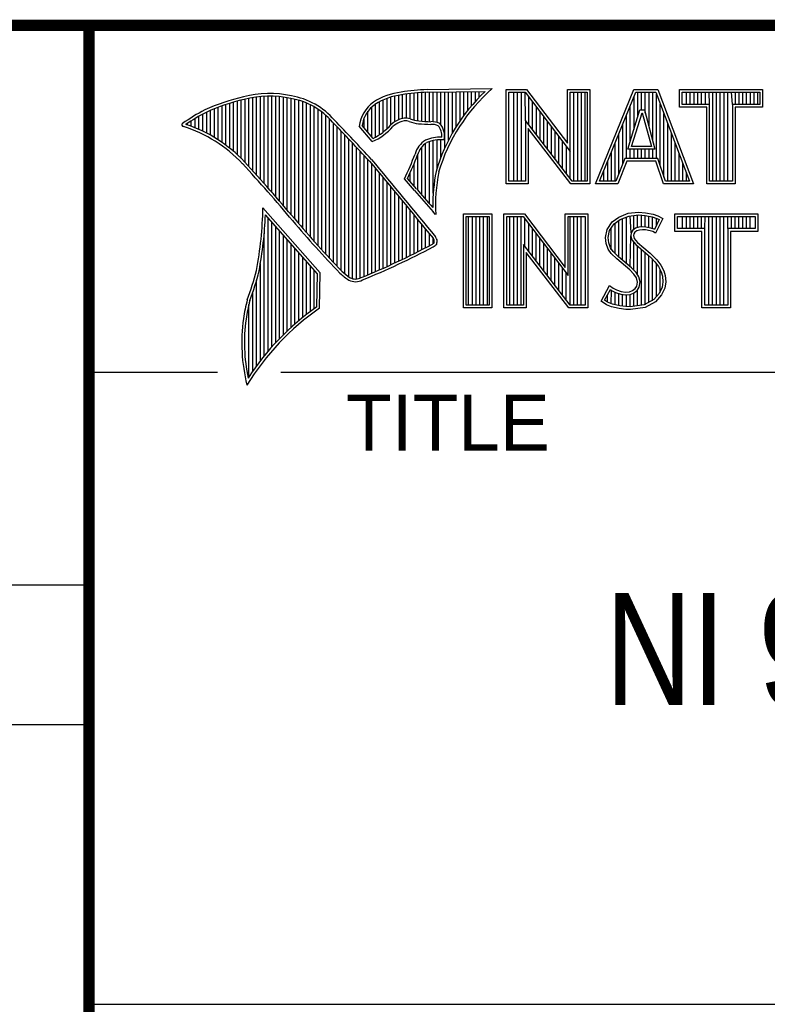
# Model space of a CAD drawing. Header units: inches. Extents: x 0 to 34, y 0 to 22.
# Tile 98 of 105: x 28.3 to 29.6, y 1.3 to 3. Entities that reach past the tile are written whole.
import ezdxf

# ---------------------------------------------------------------- set-up
doc = ezdxf.new("R2010")
doc.units = ezdxf.units.IN
doc.header["$LTSCALE"] = 1.87
doc.header["$MEASUREMENT"] = 0
doc.layers.get('0').update_dxf_attribs({"linetype": 'CONTINUOUS'})
doc.styles.get("Standard").update_dxf_attribs({"font": 'txt', "width": 0.8})

msp = doc.modelspace()

# ---------------------------------------------------------------- linework, layer by layer
at = {"color": 2, "linetype": 'CONTINUOUS'}
for p, q in [((28.3793, 3.0003), (33.5093, 3.0003)), ((28.3793, 3.0003), (28.3793, 1.2503)), ((28.9844, 2.885), (29.1009, 2.8868)), ((28.6659, 2.7474), (28.6659, 2.8695)), ((28.6727, 2.7398), (28.6727, 2.8708)), ((28.6796, 2.7323), (28.6796, 2.8719)), ((28.6865, 2.7247), (28.6865, 2.8727)), ((28.6933, 2.717), (28.6933, 2.8732)), ((28.7002, 2.7092), (28.7002, 2.8734)), ((28.707, 2.7014), (28.707, 2.8733)), ((28.7139, 2.6936), (28.7139, 2.873)), ((28.7208, 2.6856), (28.7208, 2.8724)), ((28.7276, 2.6776), (28.7276, 2.8716)), ((28.7345, 2.6696), (28.7345, 2.8704)), ((28.7414, 2.6615), (28.7414, 2.869)), ((28.913, 2.8153), (28.913, 2.8696)), ((28.9198, 2.8223), (28.9198, 2.8719)), ((28.9267, 2.8275), (28.9267, 2.8737)), ((28.9336, 2.8311), (28.9336, 2.875)), ((28.9404, 2.8335), (28.9404, 2.8759)), ((28.9473, 2.834), (28.9473, 2.8769)), ((28.9542, 2.8327), (28.9542, 2.8778)), ((28.961, 2.8306), (28.961, 2.8785)), ((28.9679, 2.8292), (28.9679, 2.8791)), ((28.9747, 2.8285), (28.9747, 2.8796)), ((28.9816, 2.828), (28.9816, 2.88)), ((28.9845, 2.8802), (29.0882, 2.8817)), ((28.9885, 2.8278), (28.9885, 2.8802)), ((28.9953, 2.8276), (28.9953, 2.8803)), ((29.0022, 2.8263), (29.0022, 2.8804)), ((29.0091, 2.822), (29.0091, 2.8805)), ((29.0159, 2.7805), (29.0159, 2.8806)), ((29.0228, 2.7947), (29.0228, 2.8807)), ((29.0297, 2.8073), (29.0297, 2.8808)), ((29.0365, 2.8188), (29.0365, 2.881)), ((29.0434, 2.8293), (29.0434, 2.8811)), ((29.0502, 2.8389), (29.0502, 2.8812)), ((29.0571, 2.8479), (29.0571, 2.8813)), ((29.064, 2.8562), (29.064, 2.8814)), ((29.0708, 2.8641), (29.0708, 2.8815)), ((29.0777, 2.8714), (29.0777, 2.8816)), ((29.1256, 2.8852), (29.1624, 2.8852)), ((29.1256, 2.7166), (29.1256, 2.8852)), ((29.1305, 2.8804), (29.16, 2.8804)), ((29.1305, 2.7215), (29.1305, 2.8804)), ((29.1395, 2.7215), (29.1395, 2.8804)), ((29.1462, 2.7215), (29.1462, 2.8804)), ((29.1529, 2.7215), (29.1529, 2.8804)), ((29.1604, 2.8299), (29.1596, 2.8804)), ((29.16, 2.8804), (29.2402, 2.7746)), ((29.1624, 2.8852), (29.2354, 2.7891)), ((29.1663, 2.8222), (29.1663, 2.872)), ((29.2354, 2.8852), (29.2754, 2.8852)), ((29.2354, 2.7891), (29.2354, 2.8852)), ((29.2402, 2.8804), (29.2705, 2.8804)), ((29.2402, 2.7746), (29.2402, 2.8804)), ((29.2469, 2.7215), (29.2469, 2.8804)), ((29.2536, 2.7215), (29.2536, 2.8804)), ((29.2603, 2.7215), (29.2603, 2.8804)), ((29.267, 2.7215), (29.267, 2.8804)), ((29.2705, 2.8804), (29.2705, 2.7215)), ((29.2754, 2.8852), (29.2754, 2.7166)), ((29.2853, 2.7167), (29.3541, 2.8851)), ((29.2926, 2.7216), (29.3574, 2.8802)), ((29.3541, 2.8851), (29.3967, 2.8851)), ((29.3543, 2.8139), (29.3543, 2.8725)), ((29.3574, 2.8802), (29.3933, 2.8802)), ((29.361, 2.8356), (29.361, 2.8802)), ((29.3677, 2.8486), (29.3677, 2.8802)), ((29.3744, 2.8428), (29.3744, 2.8802)), ((29.3811, 2.8181), (29.3811, 2.8802)), ((29.3878, 2.7935), (29.3878, 2.8802)), ((29.3933, 2.8802), (29.4535, 2.7216)), ((29.3945, 2.7618), (29.3945, 2.877)), ((29.3967, 2.8851), (29.4606, 2.7167)), ((29.4357, 2.8851), (29.584, 2.8851)), ((29.4357, 2.8537), (29.4357, 2.8851)), ((29.4406, 2.8802), (29.5791, 2.8802)), ((29.4406, 2.8586), (29.4406, 2.8802)), ((29.4482, 2.8586), (29.4482, 2.8802)), ((29.4549, 2.8586), (29.4549, 2.8802)), ((29.4616, 2.8586), (29.4616, 2.8802)), ((29.4684, 2.8586), (29.4684, 2.8802)), ((29.4751, 2.8586), (29.4751, 2.8802)), ((29.4818, 2.8586), (29.4818, 2.8802)), ((29.4892, 2.8586), (29.4885, 2.8802)), ((29.4952, 2.7216), (29.4952, 2.8802)), ((29.5019, 2.7216), (29.5019, 2.8802)), ((29.5086, 2.7216), (29.5086, 2.8802)), ((29.5153, 2.7216), (29.5153, 2.8802)), ((29.522, 2.7216), (29.522, 2.8802)), ((29.5305, 2.8586), (29.5288, 2.8802)), ((29.5355, 2.8586), (29.5355, 2.8802)), ((29.5422, 2.8586), (29.5422, 2.8802)), ((29.5489, 2.8586), (29.5489, 2.8802)), ((29.5556, 2.8586), (29.5556, 2.8802)), ((29.5623, 2.8586), (29.5623, 2.8802)), ((29.569, 2.8586), (29.569, 2.8802)), ((29.5757, 2.8586), (29.5757, 2.8802)), ((29.5791, 2.8802), (29.5791, 2.8586)), ((29.584, 2.8851), (29.584, 2.8537)), ((28.6109, 2.7952), (28.6109, 2.8535)), ((28.6178, 2.7906), (28.6178, 2.856)), ((28.6247, 2.7856), (28.6247, 2.8584)), ((28.6315, 2.7803), (28.6315, 2.8606)), ((28.6384, 2.7747), (28.6384, 2.8626)), ((28.6453, 2.7685), (28.6453, 2.8645)), ((28.6521, 2.762), (28.6521, 2.8662)), ((28.659, 2.7548), (28.659, 2.8679)), ((28.7482, 2.6533), (28.7482, 2.8677)), ((28.7551, 2.6452), (28.7551, 2.8659)), ((28.762, 2.6372), (28.762, 2.8638)), ((28.7688, 2.6293), (28.7688, 2.8611)), ((28.7757, 2.6214), (28.7757, 2.858)), ((28.7826, 2.6137), (28.7826, 2.8543)), ((28.8855, 2.8005), (28.8855, 2.854)), ((28.8924, 2.8003), (28.8924, 2.8594)), ((28.8992, 2.8044), (28.8992, 2.8634)), ((28.9061, 2.8094), (28.9061, 2.8668)), ((29.173, 2.8135), (29.173, 2.8632)), ((29.1798, 2.8048), (29.1798, 2.8543)), ((29.3475, 2.7921), (29.3475, 2.8561)), ((29.4012, 2.7485), (29.4012, 2.8593)), ((29.4843, 2.8537), (29.4357, 2.8537)), ((29.4892, 2.8586), (29.4406, 2.8586)), ((29.4843, 2.7167), (29.4843, 2.8537)), ((29.4892, 2.7216), (29.4892, 2.8586)), ((29.5791, 2.8586), (29.5305, 2.8586)), ((29.5305, 2.8586), (29.5305, 2.7216)), ((29.584, 2.8537), (29.5354, 2.8537)), ((29.5354, 2.8537), (29.5354, 2.7167)), ((28.5766, 2.8137), (28.5766, 2.8374)), ((28.5835, 2.8105), (28.5835, 2.8412)), ((28.5904, 2.8071), (28.5904, 2.8449)), ((28.5972, 2.8034), (28.5972, 2.8479)), ((28.6041, 2.7994), (28.6041, 2.8508)), ((28.7894, 2.606), (28.7894, 2.8501)), ((28.7963, 2.5985), (28.7963, 2.8451)), ((28.8031, 2.591), (28.8031, 2.8394)), ((28.8718, 2.8167), (28.8718, 2.8343)), ((28.8786, 2.8086), (28.8786, 2.8464)), ((29.1865, 2.7961), (29.1865, 2.8455)), ((29.1932, 2.7873), (29.1932, 2.8367)), ((29.3408, 2.7618), (29.3408, 2.8396)), ((29.3434, 2.7787), (29.365, 2.8486)), ((29.35, 2.7836), (29.3686, 2.8438)), ((29.365, 2.8486), (29.3728, 2.8486)), ((29.3686, 2.8438), (29.3691, 2.8438)), ((29.3691, 2.8438), (29.3854, 2.7836)), ((29.3728, 2.8486), (29.3918, 2.7787)), ((29.4079, 2.7286), (29.4079, 2.8416)), ((28.556, 2.8217), (28.556, 2.8246)), ((28.5629, 2.8193), (28.5629, 2.8291)), ((28.5698, 2.8166), (28.5698, 2.8333)), ((28.81, 2.5836), (28.81, 2.8328)), ((28.8169, 2.5762), (28.8169, 2.8253)), ((28.8237, 2.569), (28.8237, 2.8181)), ((28.8865, 2.792), (28.8631, 2.8194)), ((28.8878, 2.7979), (28.8682, 2.8209)), ((29.2438, 2.7215), (29.1604, 2.8299)), ((29.1604, 2.8299), (29.1604, 2.7215)), ((29.1999, 2.7786), (29.1999, 2.8278)), ((29.2066, 2.7699), (29.2066, 2.819)), ((29.3341, 2.752), (29.3341, 2.8232)), ((29.4147, 2.7216), (29.4147, 2.8239)), ((28.8306, 2.5618), (28.8306, 2.8109)), ((28.8375, 2.5556), (28.8375, 2.8037)), ((29.2414, 2.7166), (29.1653, 2.8156)), ((29.1653, 2.8156), (29.1653, 2.7166)), ((29.2133, 2.7612), (29.2133, 2.8101)), ((29.22, 2.7525), (29.22, 2.8013)), ((29.3274, 2.7353), (29.3274, 2.8068)), ((29.4214, 2.7216), (29.4214, 2.8063)), ((28.8443, 2.5505), (28.8443, 2.7965)), ((28.8512, 2.5472), (28.8512, 2.7893)), ((28.8581, 2.5466), (28.8581, 2.782)), ((28.9747, 2.697), (28.9747, 2.7823)), ((28.9816, 2.689), (28.9816, 2.7889)), ((28.9885, 2.6813), (28.9885, 2.7921)), ((28.9953, 2.6998), (28.9953, 2.7939)), ((29.0022, 2.7448), (29.0022, 2.795)), ((29.0091, 2.7642), (29.0091, 2.7954)), ((29.2267, 2.7437), (29.2267, 2.7924)), ((29.2334, 2.735), (29.2334, 2.7836)), ((29.3207, 2.7216), (29.3207, 2.7904)), ((29.3854, 2.7836), (29.35, 2.7836)), ((29.4281, 2.7216), (29.4281, 2.7886)), ((28.8649, 2.5483), (28.8649, 2.7748)), ((28.8718, 2.5513), (28.8718, 2.7675)), ((28.9679, 2.7053), (28.9679, 2.7699)), ((29.2402, 2.7263), (29.2402, 2.7746)), ((29.314, 2.7216), (29.314, 2.774)), ((29.3918, 2.7787), (29.3434, 2.7787)), ((29.3475, 2.7618), (29.3475, 2.7787)), ((29.3543, 2.7618), (29.3543, 2.7787)), ((29.361, 2.7618), (29.361, 2.7787)), ((29.3677, 2.7618), (29.3677, 2.7787)), ((29.3744, 2.7618), (29.3744, 2.7787)), ((29.3811, 2.7618), (29.3811, 2.7787)), ((29.3878, 2.7618), (29.3878, 2.7787)), ((29.4348, 2.7216), (29.4348, 2.7709)), ((28.8786, 2.5541), (28.8786, 2.7602)), ((28.8855, 2.557), (28.8855, 2.7523)), ((28.961, 2.7133), (28.961, 2.7519)), ((29.3073, 2.7216), (29.3073, 2.7575)), ((29.3381, 2.7618), (29.3219, 2.7216)), ((29.3414, 2.7569), (29.3252, 2.7167)), ((29.3968, 2.7618), (29.3381, 2.7618)), ((29.3933, 2.7569), (29.3414, 2.7569)), ((29.4068, 2.7167), (29.3933, 2.7569)), ((29.4103, 2.7216), (29.3968, 2.7618)), ((29.4415, 2.7216), (29.4415, 2.7532)), ((28.8924, 2.5599), (28.8924, 2.744)), ((28.8992, 2.5628), (28.8992, 2.7357)), ((28.9542, 2.7212), (28.9542, 2.7362)), ((29.3006, 2.7216), (29.3006, 2.7411)), ((29.4482, 2.7216), (29.4482, 2.7355)), ((28.9061, 2.5659), (28.9061, 2.7274)), ((28.913, 2.5689), (28.913, 2.7191)), ((28.9198, 2.5721), (28.9198, 2.7107)), ((28.962, 2.7048), (28.9438, 2.7257)), ((28.9657, 2.7079), (28.9496, 2.7264)), ((29.1653, 2.7166), (29.1256, 2.7166)), ((29.1604, 2.7215), (29.1305, 2.7215)), ((29.2754, 2.7166), (29.2414, 2.7166)), ((29.2705, 2.7215), (29.2438, 2.7215)), ((29.3252, 2.7167), (29.2853, 2.7167)), ((29.3219, 2.7216), (29.2926, 2.7216)), ((29.4606, 2.7167), (29.4068, 2.7167)), ((29.4535, 2.7216), (29.4103, 2.7216)), ((29.5354, 2.7167), (29.4843, 2.7167)), ((29.5305, 2.7216), (29.4892, 2.7216)), ((28.9267, 2.5752), (28.9267, 2.7024)), ((28.9336, 2.5784), (28.9336, 2.6941)), ((28.9404, 2.5817), (28.9404, 2.6858)), ((28.9473, 2.585), (28.9473, 2.6775)), ((28.7934, 2.5573), (28.6909, 2.6738)), ((28.7886, 2.5555), (28.6954, 2.6613)), ((28.9542, 2.5884), (28.9542, 2.6692)), ((28.961, 2.5918), (28.961, 2.6609)), ((28.9997, 2.6619), (28.9953, 2.6667)), ((29.0492, 2.6631), (29.1, 2.6631)), ((29.0492, 2.4947), (29.0492, 2.6631)), ((29.0541, 2.6583), (29.0951, 2.6583)), ((29.0541, 2.4996), (29.0541, 2.6583)), ((29.0587, 2.4996), (29.0587, 2.6583)), ((29.0654, 2.4996), (29.0654, 2.6583)), ((29.0721, 2.4996), (29.0721, 2.6583)), ((29.0788, 2.4996), (29.0788, 2.6583)), ((29.0855, 2.4996), (29.0855, 2.6583)), ((29.0922, 2.4996), (29.0922, 2.6583)), ((29.0951, 2.6583), (29.0951, 2.4996)), ((29.1, 2.6631), (29.1, 2.4947)), ((29.1218, 2.6633), (29.1586, 2.6633)), ((29.1218, 2.4947), (29.1218, 2.6633)), ((29.1267, 2.6584), (29.1562, 2.6584)), ((29.1267, 2.4996), (29.1267, 2.6584)), ((29.1325, 2.4996), (29.1325, 2.6584)), ((29.1392, 2.4996), (29.1392, 2.6584)), ((29.1459, 2.4996), (29.1459, 2.6584)), ((29.1526, 2.4996), (29.1526, 2.6584)), ((29.1562, 2.6584), (29.2364, 2.5527)), ((29.1586, 2.6633), (29.2315, 2.5672)), ((29.2315, 2.6633), (29.2716, 2.6633)), ((29.2315, 2.5672), (29.2315, 2.6633)), ((29.2364, 2.6584), (29.2667, 2.6584)), ((29.2364, 2.5527), (29.2364, 2.6584)), ((29.2399, 2.4996), (29.2399, 2.6584)), ((29.2466, 2.4996), (29.2466, 2.6584)), ((29.2533, 2.4996), (29.2533, 2.6584)), ((29.26, 2.4996), (29.26, 2.6584)), ((29.2667, 2.6584), (29.2667, 2.4996)), ((29.2716, 2.6633), (29.2716, 2.4947)), ((29.3269, 2.6572), (29.3437, 2.6639)), ((29.3293, 2.6529), (29.3449, 2.6591)), ((29.3406, 2.5743), (29.3406, 2.6574)), ((29.3437, 2.6639), (29.3623, 2.6659)), ((29.3449, 2.6591), (29.3624, 2.661)), ((29.3491, 2.6288), (29.3473, 2.6594)), ((29.354, 2.635), (29.354, 2.6601)), ((29.3607, 2.6382), (29.3607, 2.6608)), ((29.3623, 2.6659), (29.3747, 2.665)), ((29.3624, 2.661), (29.374, 2.6602)), ((29.3674, 2.6394), (29.3674, 2.6607)), ((29.374, 2.6602), (29.387, 2.6574)), ((29.3741, 2.6393), (29.3741, 2.6602)), ((29.3747, 2.665), (29.3883, 2.6622)), ((29.3808, 2.6381), (29.3808, 2.6588)), ((29.387, 2.6574), (29.3949, 2.6547)), ((29.3883, 2.6622), (29.3967, 2.6593)), ((29.3967, 2.6593), (29.406, 2.6549)), ((29.4272, 2.6631), (29.5755, 2.6631)), ((29.4272, 2.6317), (29.4272, 2.6631)), ((29.432, 2.6583), (29.5706, 2.6583)), ((29.432, 2.6366), (29.432, 2.6583)), ((29.4412, 2.6366), (29.4412, 2.6583)), ((29.4479, 2.6366), (29.4479, 2.6583)), ((29.4547, 2.6366), (29.4547, 2.6583)), ((29.4614, 2.6366), (29.4614, 2.6583)), ((29.4681, 2.6366), (29.4681, 2.6583)), ((29.4748, 2.6366), (29.4748, 2.6583)), ((29.4807, 2.6366), (29.4815, 2.6583)), ((29.4882, 2.4996), (29.4882, 2.6583)), ((29.4949, 2.4996), (29.4949, 2.6583)), ((29.5016, 2.4996), (29.5016, 2.6583)), ((29.5083, 2.4996), (29.5083, 2.6583)), ((29.5151, 2.4996), (29.5151, 2.6583)), ((29.522, 2.6366), (29.5218, 2.6583)), ((29.5285, 2.6366), (29.5285, 2.6583)), ((29.5352, 2.6366), (29.5352, 2.6583)), ((29.5419, 2.6366), (29.5419, 2.6583)), ((29.5486, 2.6366), (29.5486, 2.6583)), ((29.5553, 2.6366), (29.5553, 2.6583)), ((29.562, 2.6366), (29.562, 2.6583)), ((29.5706, 2.6583), (29.5706, 2.6366)), ((29.5755, 2.6631), (29.5755, 2.6317)), ((28.7002, 2.4174), (28.7002, 2.6559)), ((28.707, 2.4253), (28.707, 2.6481)), ((28.7139, 2.4329), (28.7139, 2.6403)), ((28.9679, 2.5953), (28.9679, 2.6526)), ((28.9747, 2.5988), (28.9747, 2.6443)), ((29.1593, 2.6044), (29.1593, 2.6543)), ((29.1661, 2.5957), (29.1661, 2.6454)), ((29.3061, 2.6352), (29.315, 2.6485)), ((29.3107, 2.6333), (29.3186, 2.6451)), ((29.315, 2.6485), (29.3269, 2.6572)), ((29.3186, 2.6451), (29.3293, 2.6529)), ((29.3204, 2.5922), (29.3204, 2.6464)), ((29.3271, 2.5855), (29.3271, 2.6513)), ((29.3338, 2.5799), (29.3338, 2.6547)), ((29.3875, 2.6364), (29.3875, 2.6573)), ((29.3994, 2.6526), (29.3907, 2.6353)), ((29.406, 2.6549), (29.3927, 2.6283)), ((29.3942, 2.6423), (29.3942, 2.655)), ((29.3949, 2.6547), (29.3994, 2.6526)), ((28.6933, 2.4092), (28.6933, 2.6277)), ((28.7208, 2.4401), (28.7208, 2.6325)), ((28.7276, 2.447), (28.7276, 2.6247)), ((28.9816, 2.6024), (28.9816, 2.636)), ((28.9885, 2.606), (28.9885, 2.6277)), ((29.1728, 2.587), (29.1728, 2.6366)), ((29.1795, 2.5783), (29.1795, 2.6277)), ((29.3032, 2.6208), (29.3061, 2.6352)), ((29.3081, 2.6205), (29.3107, 2.6333)), ((29.3137, 2.5989), (29.3137, 2.6378)), ((29.3473, 2.5687), (29.3486, 2.6239)), ((29.3491, 2.6288), (29.3486, 2.6239)), ((29.3486, 2.6239), (29.3502, 2.6168)), ((29.3523, 2.6337), (29.3491, 2.6288)), ((29.3569, 2.6371), (29.3523, 2.6337)), ((29.3539, 2.6271), (29.3536, 2.6242)), ((29.3536, 2.6242), (29.3547, 2.619)), ((29.3559, 2.6303), (29.3539, 2.6271)), ((29.3591, 2.6326), (29.3559, 2.6303)), ((29.363, 2.6389), (29.3569, 2.6371)), ((29.364, 2.6341), (29.3591, 2.6326)), ((29.3691, 2.6395), (29.363, 2.6389)), ((29.3692, 2.6347), (29.364, 2.6341)), ((29.3753, 2.6392), (29.3691, 2.6395)), ((29.3747, 2.6344), (29.3692, 2.6347)), ((29.3834, 2.6326), (29.3747, 2.6344)), ((29.3846, 2.6374), (29.3753, 2.6392)), ((29.388, 2.6312), (29.3834, 2.6326)), ((29.3901, 2.6357), (29.3846, 2.6374)), ((29.3927, 2.6283), (29.388, 2.6312)), ((29.3907, 2.6353), (29.3901, 2.6357)), ((29.4758, 2.6317), (29.4272, 2.6317)), ((29.4807, 2.6366), (29.432, 2.6366)), ((29.4758, 2.4947), (29.4758, 2.6317)), ((29.4807, 2.4996), (29.4807, 2.6366)), ((29.5706, 2.6366), (29.522, 2.6366)), ((29.522, 2.6366), (29.522, 2.4996)), ((29.5755, 2.6317), (29.5268, 2.6317)), ((29.5268, 2.6317), (29.5268, 2.4947)), ((28.7345, 2.4537), (28.7345, 2.6169)), ((28.7414, 2.46), (28.7414, 2.6091)), ((28.9953, 2.6099), (28.9953, 2.6194)), ((29.24, 2.4996), (29.1566, 2.608)), ((29.1566, 2.608), (29.1566, 2.4996)), ((29.1862, 2.5695), (29.1862, 2.6189)), ((29.1929, 2.5608), (29.1929, 2.6101)), ((29.3043, 2.6098), (29.3032, 2.6208)), ((29.3081, 2.5999), (29.3043, 2.6098)), ((29.3091, 2.6109), (29.3081, 2.6205)), ((29.3124, 2.6022), (29.3091, 2.6109)), ((29.3502, 2.6168), (29.3573, 2.608)), ((29.354, 2.5624), (29.354, 2.6122)), ((29.3547, 2.619), (29.3608, 2.6115)), ((29.3573, 2.608), (29.3798, 2.5894)), ((29.3607, 2.5541), (29.3607, 2.6052)), ((29.3608, 2.6115), (29.3831, 2.593)), ((28.7482, 2.4662), (28.7482, 2.6013)), ((28.7551, 2.472), (28.7551, 2.5935)), ((29.2376, 2.4947), (29.1615, 2.5937)), ((29.1615, 2.5937), (29.1615, 2.4947)), ((29.1996, 2.5521), (29.1996, 2.6012)), ((29.2063, 2.5434), (29.2063, 2.5924)), ((29.3133, 2.5924), (29.3081, 2.5999)), ((29.3171, 2.5955), (29.3124, 2.6022)), ((29.3234, 2.5823), (29.3133, 2.5924)), ((29.3211, 2.5915), (29.3171, 2.5955)), ((29.3267, 2.5859), (29.3211, 2.5915)), ((29.3674, 2.4994), (29.3674, 2.5997)), ((29.3741, 2.5003), (29.3741, 2.5941)), ((29.3798, 2.5894), (29.3857, 2.5835)), ((29.3808, 2.5048), (29.3808, 2.5884)), ((29.3831, 2.593), (29.3892, 2.5869)), ((28.6865, 2.4005), (28.6865, 2.5745)), ((28.762, 2.4777), (28.762, 2.5857)), ((28.7688, 2.4831), (28.7688, 2.5779)), ((28.7757, 2.4884), (28.7757, 2.5701)), ((29.213, 2.5346), (29.213, 2.5835)), ((29.2197, 2.5259), (29.2197, 2.5747)), ((29.3466, 2.5629), (29.3234, 2.5823)), ((29.3499, 2.5665), (29.3267, 2.5859)), ((29.3857, 2.5835), (29.3916, 2.5773)), ((29.3875, 2.5074), (29.3875, 2.5816)), ((29.3892, 2.5869), (29.3953, 2.5805)), ((29.3916, 2.5773), (29.3981, 2.5689)), ((29.3942, 2.5148), (29.3942, 2.5739)), ((29.3953, 2.5805), (29.4022, 2.5715)), ((29.4022, 2.5715), (29.4074, 2.5611)), ((28.7826, 2.4934), (28.7826, 2.5623)), ((28.7875, 2.4969), (28.7886, 2.5555)), ((28.7923, 2.4943), (28.7934, 2.5573)), ((29.2265, 2.5172), (29.2265, 2.5658)), ((29.2332, 2.5085), (29.2332, 2.557)), ((29.3542, 2.5553), (29.3466, 2.5629)), ((29.358, 2.5584), (29.3499, 2.5665)), ((29.3585, 2.5484), (29.3542, 2.5553)), ((29.363, 2.5504), (29.358, 2.5584)), ((29.3981, 2.5689), (29.4029, 2.5593)), ((29.401, 2.5222), (29.401, 2.5632)), ((29.4029, 2.5593), (29.4052, 2.5518)), ((29.4052, 2.5518), (29.406, 2.5416)), ((29.4074, 2.5611), (29.4101, 2.5527)), ((29.4101, 2.5527), (29.4109, 2.5414)), ((28.6796, 2.3913), (28.6796, 2.5443)), ((29.2954, 2.507), (29.3104, 2.5348)), ((29.3104, 2.5348), (29.3168, 2.5301)), ((29.3605, 2.5411), (29.3585, 2.5484)), ((29.3591, 2.5339), (29.3605, 2.5411)), ((29.3655, 2.5413), (29.363, 2.5504)), ((29.3637, 2.5321), (29.3655, 2.5413)), ((29.406, 2.5416), (29.4045, 2.5318)), ((29.4109, 2.5414), (29.4092, 2.5304)), ((28.6727, 2.3817), (28.6727, 2.5223)), ((29.3018, 2.5086), (29.3121, 2.5275)), ((29.307, 2.505), (29.307, 2.5182)), ((29.3121, 2.5275), (29.3142, 2.526)), ((29.3137, 2.5019), (29.3142, 2.526)), ((29.3142, 2.526), (29.3213, 2.5224)), ((29.3168, 2.5301), (29.3232, 2.527)), ((29.3204, 2.5005), (29.3204, 2.5227)), ((29.3213, 2.5224), (29.3305, 2.5193)), ((29.3232, 2.527), (29.3316, 2.5241)), ((29.3271, 2.499), (29.3271, 2.5204)), ((29.3305, 2.5193), (29.339, 2.5183)), ((29.3316, 2.5241), (29.3391, 2.5232)), ((29.3338, 2.498), (29.3338, 2.5189)), ((29.339, 2.5183), (29.3472, 2.519)), ((29.3391, 2.5232), (29.346, 2.5238)), ((29.3406, 2.497), (29.3406, 2.5181)), ((29.346, 2.5238), (29.3513, 2.5258)), ((29.3472, 2.519), (29.3536, 2.5215)), ((29.3473, 2.4968), (29.3473, 2.519)), ((29.3513, 2.5258), (29.3562, 2.5293)), ((29.3536, 2.5215), (29.3598, 2.5258)), ((29.354, 2.4977), (29.354, 2.5216)), ((29.3562, 2.5293), (29.3591, 2.5339)), ((29.3598, 2.5258), (29.3637, 2.5321)), ((29.3607, 2.4985), (29.3607, 2.5265)), ((29.3995, 2.5207), (29.3896, 2.5097)), ((29.4037, 2.518), (29.3927, 2.5058)), ((29.4045, 2.5318), (29.3995, 2.5207)), ((29.4092, 2.5304), (29.4037, 2.518)), ((28.6659, 2.3715), (28.6659, 2.501)), ((29.0951, 2.4996), (29.0541, 2.4996)), ((29.1566, 2.4996), (29.1267, 2.4996)), ((29.2667, 2.4996), (29.24, 2.4996)), ((29.3049, 2.5006), (29.2954, 2.507)), ((29.3072, 2.5049), (29.3018, 2.5086)), ((29.3142, 2.4968), (29.3049, 2.5006)), ((29.3156, 2.5015), (29.3072, 2.5049)), ((29.3287, 2.4988), (29.3156, 2.5015)), ((29.3726, 2.5001), (29.3475, 2.4968)), ((29.3896, 2.5097), (29.3726, 2.5001)), ((29.3927, 2.5058), (29.3741, 2.4954)), ((29.522, 2.4996), (29.4807, 2.4996)), ((29.1, 2.4947), (29.0492, 2.4947)), ((29.1615, 2.4947), (29.1218, 2.4947)), ((29.2716, 2.4947), (29.2376, 2.4947)), ((29.3278, 2.4939), (29.3142, 2.4968)), ((29.3394, 2.4922), (29.3278, 2.4939)), ((29.3398, 2.4971), (29.3287, 2.4988)), ((29.3478, 2.4919), (29.3394, 2.4922)), ((29.3475, 2.4968), (29.3398, 2.4971)), ((29.3741, 2.4954), (29.3478, 2.4919)), ((29.5268, 2.4947), (29.4758, 2.4947)), ((28.38, 2.38), (28.61, 2.38)), ((28.7231, 2.38), (33.5, 2.38)), ((25.58, 2), (28.38, 2)), ((25.58, 1.75), (28.38, 1.75)), ((28.3793, 1.2503), (33.5093, 1.2503))]:
    msp.add_line(p, q, dxfattribs=at)
at = {"color": 7, "linetype": 'CONTINUOUS', "const_width": 0.02}
for points in [[(25.58, 3), (33.5, 3)], [(28.38, 3), (28.38, 0.5)]]:
    msp.add_lwpolyline(points, dxfattribs=at)
at = {"color": 2, "linetype": 'CONTINUOUS'}
for centre, radius, start, end in [((29.3103, 2.6468), 0.3185, 131.1194, 163.4134), ((28.7308, 2.5386), 0.3417, 102.6162, 114.8514), ((28.7025, 2.6998), 0.1784, 77.2812, 105.0674), ((28.7025, 2.6998), 0.1736, 77.2325, 105.1014), ((28.7213, 2.7479), 0.1227, 40.1648, 80.8423), ((28.7213, 2.7479), 0.1276, 40.2336, 80.7738), ((28.9506, 2.7677), 0.1134, 96.3007, 123.1683), ((28.9506, 2.7677), 0.1086, 96.2448, 123.1265), ((29.0012, 2.475), 0.4104, 92.3477, 98.8369), ((29.0012, 2.475), 0.4056, 92.3565, 98.8522), ((29.3103, 2.6468), 0.3233, 133.4016, 163.4573), ((28.7308, 2.5386), 0.3369, 102.5985, 114.8293), ((28.9233, 2.8131), 0.0605, 125.0326, 174.0473), ((28.9233, 2.8131), 0.0556, 125.1127, 171.9558), ((28.7753, 2.4938), 0.4018, 117.9346, 124.569), ((28.7753, 2.4938), 0.3969, 117.9533, 124.0367), ((28.9458, 2.807), 0.0271, 72.6167, 117.3893), ((28.5489, 2.822), 0.00299, 121.3524, 265.803), ((28.4751, 2.5845), 0.2458, 43.1667, 72.5704), ((28.4751, 2.5845), 0.2507, 43.1667, 71.8499), ((21.1581, -4.5074), 10.6031, 43.24659, 43.76754), ((21.1581, -4.5074), 10.6079, 43.24574, 43.76673), ((28.8427, 2.8903), 0.1076, 293.9922, 318.4433), ((28.8427, 2.8903), 0.1028, 295.9955, 318.5906), ((28.9521, 2.7868), 0.048, 112.9192, 132.2696), ((28.9521, 2.7868), 0.0432, 112.6635, 131.9293), ((28.9458, 2.807), 0.0222, 72.9386, 117.864), ((28.9776, 2.8958), 0.0722, 249.5553, 263.1674), ((28.9776, 2.8958), 0.0673, 249.4421, 263.134), ((28.9951, 3.0772), 0.2544, 264.112, 269.1019), ((28.9951, 3.0772), 0.2495, 264.1212, 269.0704), ((28.9924, 2.7937), 0.0341, 64.4657, 92.2507), ((28.9924, 2.7937), 0.0292, 66.3199, 92.502), ((28.9831, 2.8025), 0.0276, 355.2993, 40.45), ((28.9831, 2.8025), 0.0325, 347.1186, 42.4046), ((29.0102, 2.7231), 0.0771, 89.6555, 111.8728), ((29.0054, 2.7573), 0.0444, 122.696, 163.5009), ((29.0054, 2.7573), 0.0396, 123.3504, 163.7172), ((29.0102, 2.7231), 0.0723, 86.3771, 111.5055), ((28.547, 2.9226), 0.443, 333.6071, 339.8417), ((28.547, 2.9226), 0.4478, 334.0205, 339.8621), ((26.652, 0.9006), 2.7324, 39.9155, 42.7665), ((129.7875, 86.0025), 130.8121, 219.521915, 219.600266), ((129.7875, 86.0025), 130.8073, 219.521847, 219.600368), ((29.3273, 2.6768), 0.3327, 169.238, 180.3751), ((29.3273, 2.6768), 0.3279, 169.2806, 182.6074), ((29.5269, 3.164), 0.728, 219.1094, 223.0893), ((29.5269, 3.164), 0.7231, 219.1028, 222.5928), ((28.0416, 2.6849), 0.6494, 349.0855, 359.0208), ((28.0416, 2.6849), 0.6542, 349.0755, 357.9397), ((30.1411, 3.8249), 1.8249, 220.0426, 224.0118), ((30.1411, 3.8249), 1.8201, 220.0428, 224.0077), ((28.9714, 2.6031), 0.0338, 24.6833, 34.3208), ((28.389, 3.7322), 1.2758, 291.9868, 298.2489), ((28.9805, 2.6304), 0.0253, 299.2554, 311.2666), ((28.9805, 2.6304), 0.0301, 299.1713, 314.8064), ((28.9714, 2.6031), 0.0289, 26.3669, 33.8971), ((28.9692, 2.6145), 0.0281, 353.6896, 3.0529), ((28.9692, 2.6145), 0.033, 350.4808, 4.7809), ((28.389, 3.7322), 1.2806, 291.9989, 298.2507), ((28.2599, 2.6636), 0.4315, 339.0707, 346.3663), ((28.2599, 2.6636), 0.4364, 339.1089, 346.3814), ((28.9081, 2.6424), 0.1167, 227.0935, 236.9215), ((28.9081, 2.6424), 0.1118, 227.1594, 236.7882), ((28.8564, 2.568), 0.0263, 242.8488, 298.0515), ((28.8564, 2.568), 0.0215, 243.4895, 298.6992), ((29.0668, 2.4083), 0.4163, 165.9357, 170.6856), ((29.0668, 2.4083), 0.4115, 165.9758, 170.6758), ((29.0517, 2.1188), 0.4564, 124.643, 148.5565), ((29.0517, 2.1188), 0.4613, 124.9511, 147.0981), ((28.9728, 2.4332), 0.3197, 172.3562, 193.7958), ((28.9728, 2.4332), 0.3149, 172.369, 191.6868)]:
    msp.add_arc(centre, radius, start, end, dxfattribs=at)
at = {"color": 7, "linetype": 'CONTINUOUS'}
msp.add_arc((26.6525, 0.9011), 2.7269, 39.915, 42.7661, dxfattribs=at)

# ---------------------------------------------------------------- texts
at = {"color": 2, "linetype": 'CONTINUOUS'}
msp.add_text('TITLE', height=0.1, dxfattribs=at).set_placement((28.8397, 2.2397))
at = {"color": 7, "linetype": 'CONTINUOUS', "insert": (30.9443, 1.9853), "char_height": 0.2, "width": 4.48, "attachment_point": 2}
msp.add_mtext('NI 9144 8-SLOT DETERMINISTIC\\PETHERNET CHASSIS', dxfattribs=at)

doc.saveas('drawing.dxf')
